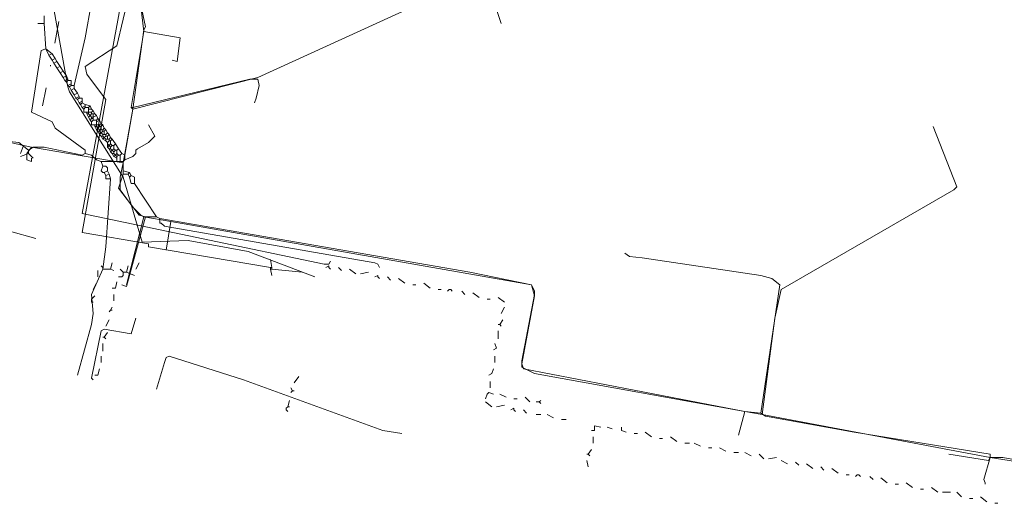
# Model space of a CAD drawing. Header units: metres. Extents: x 132121 to 132666, y 517581 to 517729.
# Tile 5 of 7: x 132461 to 132550, y 517605 to 517648. Entities that reach past the tile are written whole.
import ezdxf
from ezdxf.lldxf.tags import DXFTag

# ---------------------------------------------------------------- set-up
doc = ezdxf.new("R2010")
doc.units = ezdxf.units.M
doc.linetypes.add('RI-OVERIG', pattern=[17, 5, -2, 2, -2, 0, -2, 2, -2])
for name, color, linetype, lineweight in [('B-OI-KL-DATA_KPN_0000546663_VECT_16O055779-G', 90, 'KL-DATA-N', 18), ('B-OI-KL-DATA_PRORAIL_0000596202_VECT_16O055779-G', 90, 'KL-DATA-N', 18), ('B-OI-KL-ET_LS_HOORN_0000584935_VECT_16O055779-G', 190, 'KL-LS-N', 18), ('B-OI-KL-ET_LS_LIANDER_0000574962_VECT_16O055779-G', 190, 'KL-LS-N', 18), ('B-OI-KL-ET_MS_PRORAIL_0000596202_VECT_16O055779-G', 130, 'KL-MS-N', 18), ('B-OI-KL-GAS_LD_LIANDER_0000574962_VECT_16O055779-G', 50, 'KL-GAS-LD-N', 18), ('B-OI-KL-OVERIG_PRORAIL_0000596202_VECT_16O055779-G', 8, 'CONTINUOUS', 18), ('B-OI-KL-WATER_PWN_0000571124_VECT_16O055779-G', 170, 'KL-WATER-N', 18), ('B-OI-RI-VRIJVERVAL_HOORN_0000584935_VECT_16O055779-G', 210, 'RI-OVERIG', 18), ('B-OI-RI-VRIJVERVAL_PRORAIL_0000596202_VECT_16O055779-G', 210, 'RI-OVERIG', 18)]:
    doc.layers.add(name, color=color, linetype=linetype, lineweight=lineweight)
tags = doc.linetypes.add('KL-DATA-N', pattern='A,4,-1,[101,NLCS.SHX,S=0.5,R=0,X=0,Y=0],-1,4,-1,["D",Standard,S=1,R=0,X=-0.25,Y=-0.5],-1.5', length=12.5).pattern_tags.tags
tags[18] = DXFTag(74, 10)
tags = doc.linetypes.add('KL-GAS-LD-N', pattern='A,4,-1,[69,NLCS.SHX,S=0.5,R=0,X=0,Y=0],-1,4,-1,["L",Standard,S=1,R=0,X=0.25,Y=-0.5],-2', length=13).pattern_tags.tags
tags[18] = DXFTag(74, 10)
tags = doc.linetypes.add('KL-LS-N', pattern='A,4,-1,[103,NLCS.SHX,S=0.75,R=0,X=0,Y=0],-1,4,-1,["L",Standard,S=1,R=0,X=0,Y=-0.5],-2', length=13).pattern_tags.tags
tags[18] = DXFTag(74, 10)
tags = doc.linetypes.add('KL-MS-N', pattern='A,4,-1,[103,NLCS.SHX,S=0.75,R=0,X=0,Y=0],-1,4,-1,["M",Standard,S=1,R=0,X=0,Y=-0.5],-2', length=13).pattern_tags.tags
tags[18] = DXFTag(74, 10)
doc.linetypes.add('KL-WATER-N', pattern='A,7,-0.5,[168,NLCS.SHX,S=0.75,R=0,X=0.75,Y=0],-2', length=9.5)

msp = doc.modelspace()

# ---------------------------------------------------------------- linework, layer by layer
at = {"layer": 'B-OI-KL-DATA_KPN_0000546663_VECT_16O055779-G', "flags": 128}
msp.add_lwpolyline([(132479.214, 517697.357), (132466.929, 517630.786), (132488.786, 517626.214), (132489.214, 517626.214), (132489.357, 517626.5)], dxfattribs=at)
at = {"layer": 'B-OI-KL-DATA_PRORAIL_0000596202_VECT_16O055779-G', "flags": 128}
msp.add_lwpolyline([(132471.786, 517621.357), (132471.357, 517619.929), (132468.929, 517620.357), (132468.643, 517620.214), (132467.786, 517615.929), (132467.929, 517615.786)], dxfattribs=at)
at = {"layer": 'B-OI-KL-ET_LS_HOORN_0000584935_VECT_16O055779-G', "flags": 128}
for points in [[(132476.786, 517679.643), (132472.071, 517652.786), (132471.929, 517651.071), (132472.643, 517647.643), (132472.5, 517647.357), (132471.5, 517640.214)], [(132471.5, 517640.214), (132482.786, 517643.071), (132502.786, 517652.214), (132503.357, 517652.214), (132504.786, 517647.929)], [(132471.5, 517640.214), (132470.643, 517635.357)], [(132528.357, 517612.643), (132529.5, 517621.357), (132530.071, 517623.929), (132545.643, 517632.929), (132545.929, 517633.214), (132543.786, 517638.643)], [(132459.786, 517637.357), (132461.643, 517636.929)], [(132461.643, 517636.929), (132461.357, 517636.214)], [(132461.643, 517636.929), (132462.357, 517636.786)], [(132462.357, 517636.786), (132461.929, 517636.214), (132461.929, 517635.643), (132462.357, 517635.5), (132462.357, 517635.786)], [(132462.357, 517636.786), (132470.643, 517635.357)], [(132470.643, 517635.357), (132470.357, 517634.071), (132470.357, 517632.929), (132471.5, 517631.357), (132472.214, 517630.643), (132472.5, 517630.5)], [(132472.5, 517630.5), (132470.929, 517624.357)], [(132472.5, 517630.5), (132474.929, 517630.071)], [(132474.929, 517630.071), (132474.5, 517627.5)], [(132474.929, 517630.071), (132507.5, 517624.357), (132507.786, 517623.357), (132506.643, 517617.214), (132506.786, 517616.786), (132526.786, 517612.929)], [(132526.786, 517612.929), (132526.214, 517610.786)], [(132526.786, 517612.929), (132528.357, 517612.643)], [(132528.357, 517612.643), (132548.929, 517608.786)], [(132548.929, 517608.786), (132548.786, 517608.5), (132545.214, 517609.071)], [(132548.929, 517608.786), (132550.071, 517608.786), (132564.071, 517606.214), (132564.643, 517606.071)]]:
    msp.add_lwpolyline(points, dxfattribs=at)
at = {"layer": 'B-OI-KL-ET_LS_LIANDER_0000574962_VECT_16O055779-G', "flags": 128}
for points in [[(132470.5, 517667.643), (132468.357, 517653.071), (132467.214, 517646.643), (132466.214, 517642.357)], [(132474.071, 517664.5), (132472.5, 517656.214), (132472.5, 517654.5), (132472.214, 517654.214), (132471.929, 517651.929), (132472.071, 517650.786), (132472.5, 517647.214)], [(132463.5, 517647.929), (132462.929, 517647.929)], [(132463.5, 517648.643), (132463.5, 517647.929)], [(132463.5, 517647.929), (132463.643, 517645.643)], [(132472.5, 517647.214), (132471.357, 517640.357)], [(132472.5, 517647.214), (132475.786, 517646.643), (132475.5, 517644.5), (132475.071, 517644.643)], [(132463.643, 517645.643), (132463.214, 517645.5), (132462.357, 517639.929), (132464.214, 517639.071), (132464.5, 517638.5), (132467.214, 517636.5), (132467.214, 517636.214)], [(132463.643, 517645.643), (132464.214, 517645.214)], [(132463.643, 517645.643), (132463.929, 517645.071)], [(132464.214, 517645.214), (132463.929, 517645.071)], [(132464.214, 517645.214), (132464.5, 517644.786)], [(132463.929, 517645.071), (132464.214, 517644.643)], [(132464.5, 517644.786), (132464.214, 517644.643)], [(132464.214, 517644.643), (132464.357, 517644.357)], [(132464.643, 517644.5), (132464.357, 517644.357)], [(132464.357, 517644.357), (132464.643, 517643.929)], [(132464.5, 517644.786), (132464.643, 517644.5)], [(132464.643, 517644.5), (132464.929, 517644.071)], [(132464.929, 517644.071), (132464.643, 517643.929)], [(132464.643, 517643.929), (132464.929, 517643.5)], [(132464.929, 517644.071), (132465.214, 517643.643)], [(132465.214, 517643.643), (132464.929, 517643.5)], [(132464.929, 517643.5), (132465.214, 517643.071)], [(132465.214, 517643.643), (132465.5, 517643.214)], [(132465.5, 517643.214), (132465.214, 517643.071)], [(132465.214, 517643.071), (132465.357, 517642.786)], [(132465.643, 517642.929), (132465.357, 517642.786)], [(132465.357, 517642.786), (132465.5, 517642.643)], [(132465.5, 517643.214), (132465.643, 517642.929)], [(132465.643, 517642.786), (132465.5, 517642.643)], [(132465.5, 517642.643), (132465.643, 517642.357)], [(132465.643, 517642.929), (132465.643, 517642.786)], [(132465.643, 517642.786), (132465.929, 517642.786), (132465.929, 517642.5)], [(132471.5, 517640.357), (132482.071, 517642.929), (132482.786, 517642.929), (132482.929, 517642.357), (132482.643, 517641.214), (132482.5, 517640.786)], [(132465.929, 517642.5), (132465.643, 517642.357)], [(132465.643, 517642.357), (132465.786, 517642.214)], [(132465.929, 517642.357), (132465.786, 517642.214)], [(132465.786, 517642.214), (132465.929, 517641.929)], [(132465.929, 517642.5), (132465.929, 517642.357)], [(132465.929, 517642.357), (132466.214, 517642.357)], [(132466.214, 517642.071), (132465.929, 517641.929)], [(132465.929, 517641.929), (132466.214, 517641.5)], [(132466.214, 517642.357), (132466.214, 517642.071)], [(132466.214, 517642.071), (132466.5, 517641.643)], [(132466.5, 517641.643), (132466.214, 517641.5)], [(132466.214, 517641.5), (132466.357, 517641.214)], [(132466.643, 517641.357), (132466.357, 517641.214)], [(132466.357, 517641.214), (132466.5, 517641.071)], [(132466.5, 517641.643), (132466.643, 517641.357)], [(132466.643, 517641.214), (132466.5, 517641.071)], [(132466.5, 517641.071), (132466.643, 517640.786)], [(132466.643, 517641.357), (132466.643, 517641.214)], [(132466.643, 517641.214), (132466.929, 517641.214), (132466.929, 517640.929)], [(132466.929, 517640.929), (132466.643, 517640.786)], [(132466.643, 517640.786), (132466.786, 517640.643)], [(132466.929, 517640.786), (132466.786, 517640.643)], [(132466.929, 517640.929), (132466.929, 517640.786)], [(132466.929, 517640.786), (132467.214, 517640.643)], [(132466.786, 517640.643), (132466.929, 517640.357)], [(132467.214, 517640.5), (132466.929, 517640.357)], [(132466.929, 517640.357), (132467.071, 517640.214)], [(132467.214, 517640.357), (132467.071, 517640.214)], [(132467.071, 517640.214), (132467.071, 517639.929), (132467.357, 517639.929)], [(132467.214, 517640.643), (132467.643, 517640.5)], [(132467.214, 517640.643), (132467.214, 517640.5)], [(132467.214, 517640.5), (132467.214, 517640.357)], [(132467.214, 517640.357), (132467.5, 517640.357)], [(132467.357, 517639.929), (132467.5, 517639.929)], [(132467.357, 517639.929), (132467.357, 517639.786)], [(132467.643, 517640.5), (132467.5, 517640.357)], [(132467.5, 517640.357), (132467.5, 517640.214)], [(132467.5, 517640.214), (132467.786, 517640.214)], [(132467.5, 517640.214), (132467.5, 517639.929)], [(132467.5, 517639.929), (132467.786, 517639.929)], [(132467.5, 517639.929), (132467.5, 517639.786)], [(132467.643, 517640.5), (132467.786, 517640.214)], [(132467.786, 517640.214), (132467.929, 517640.071)], [(132467.929, 517640.071), (132467.786, 517639.929)], [(132467.786, 517639.929), (132467.786, 517639.786)], [(132467.929, 517640.071), (132468.071, 517639.786)], [(132471.5, 517640.214), (132470.786, 517636.071)], [(132471.357, 517640.357), (132471.5, 517640.357)], [(132471.357, 517640.357), (132471.5, 517640.214)], [(132471.5, 517640.357), (132471.5, 517640.214)], [(132467.357, 517639.786), (132467.5, 517639.786)], [(132467.357, 517639.786), (132467.5, 517639.5)], [(132467.5, 517639.786), (132467.643, 517639.643)], [(132467.643, 517639.643), (132467.5, 517639.5)], [(132467.5, 517639.5), (132467.643, 517639.214)], [(132467.786, 517639.786), (132467.643, 517639.643)], [(132467.643, 517639.643), (132467.786, 517639.5)], [(132467.786, 517639.357), (132467.643, 517639.214)], [(132467.643, 517639.214), (132467.786, 517639.071)], [(132467.786, 517639.786), (132467.929, 517639.786)], [(132467.786, 517639.5), (132467.929, 517639.5)], [(132467.786, 517639.5), (132467.786, 517639.357)], [(132467.786, 517639.357), (132467.929, 517639.357)], [(132467.929, 517639.214), (132467.786, 517639.071)], [(132467.786, 517639.071), (132467.786, 517638.786), (132468.071, 517638.786)], [(132467.929, 517639.786), (132468.071, 517639.786)], [(132467.929, 517639.786), (132467.929, 517639.5)], [(132468.214, 517639.643), (132467.929, 517639.5)], [(132467.929, 517639.5), (132467.929, 517639.357)], [(132467.929, 517639.357), (132467.929, 517639.214)], [(132467.929, 517639.214), (132468.214, 517639.214)], [(132468.071, 517639.786), (132468.214, 517639.643)], [(132468.214, 517639.643), (132468.357, 517639.357)], [(132468.357, 517639.357), (132468.214, 517639.214)], [(132468.214, 517639.214), (132468.214, 517639.071)], [(132468.5, 517639.214), (132468.214, 517639.071)], [(132468.214, 517639.071), (132468.214, 517638.786)], [(132468.357, 517639.357), (132468.5, 517639.214)], [(132468.5, 517639.214), (132468.643, 517638.929)], [(132468.071, 517638.786), (132468.214, 517638.786)], [(132468.071, 517638.786), (132468.071, 517638.643)], [(132468.071, 517638.643), (132468.214, 517638.643)], [(132468.071, 517638.643), (132468.214, 517638.357)], [(132468.214, 517638.786), (132468.5, 517638.786)], [(132468.214, 517638.786), (132468.214, 517638.643)], [(132468.214, 517638.643), (132468.357, 517638.5)], [(132468.357, 517638.5), (132468.214, 517638.357)], [(132468.214, 517638.357), (132468.357, 517638.214)], [(132468.5, 517638.643), (132468.357, 517638.5)], [(132468.357, 517638.5), (132468.5, 517638.357)], [(132468.357, 517638.214), (132468.5, 517638.214)], [(132468.357, 517638.214), (132468.5, 517637.929)], [(132468.643, 517638.929), (132468.5, 517638.786)], [(132468.5, 517638.786), (132468.5, 517638.643)], [(132468.5, 517638.643), (132468.643, 517638.643)], [(132468.5, 517638.357), (132468.643, 517638.357)], [(132468.5, 517638.357), (132468.5, 517638.214)], [(132468.5, 517638.214), (132468.643, 517638.071)], [(132468.643, 517638.929), (132468.786, 517638.786)], [(132468.786, 517638.786), (132468.643, 517638.643)], [(132468.643, 517638.643), (132468.643, 517638.357)], [(132468.643, 517638.357), (132468.786, 517638.357)], [(132468.786, 517638.214), (132468.643, 517638.071)], [(132468.786, 517638.786), (132468.929, 517638.5)], [(132468.929, 517638.5), (132468.786, 517638.357)], [(132468.786, 517638.357), (132468.786, 517638.214)], [(132468.786, 517638.214), (132468.929, 517638.214)], [(132468.929, 517638.5), (132469.071, 517638.357)], [(132469.071, 517638.357), (132468.929, 517638.214)], [(132468.929, 517638.214), (132468.929, 517637.929)], [(132469.071, 517638.357), (132469.214, 517638.071)], [(132470.786, 517635.643), (132471.5, 517635.929), (132471.786, 517636.214), (132471.786, 517636.5), (132471.929, 517636.643), (132472.929, 517637.214), (132473.5, 517637.786), (132472.929, 517638.786)], [(132459.786, 517637.357), (132461.214, 517637.214), (132462.071, 517636.5)], [(132468.643, 517638.071), (132468.5, 517637.929)], [(132468.5, 517637.929), (132468.643, 517637.786)], [(132468.643, 517638.071), (132468.786, 517637.929)], [(132468.643, 517637.786), (132468.786, 517637.786)], [(132468.643, 517637.786), (132468.786, 517637.5)], [(132468.786, 517637.929), (132468.929, 517637.929)], [(132468.786, 517637.929), (132468.786, 517637.786)], [(132468.786, 517637.786), (132468.929, 517637.643)], [(132468.929, 517637.643), (132468.786, 517637.5)], [(132468.786, 517637.5), (132469.071, 517637.357)], [(132468.929, 517637.929), (132469.071, 517637.929)], [(132469.071, 517637.786), (132468.929, 517637.643)], [(132468.929, 517637.643), (132469.071, 517637.5)], [(132469.214, 517638.071), (132469.071, 517637.929)], [(132469.071, 517637.929), (132469.071, 517637.786)], [(132469.071, 517637.786), (132469.214, 517637.786)], [(132469.071, 517637.5), (132469.214, 517637.5)], [(132469.071, 517637.5), (132469.071, 517637.357)], [(132469.071, 517637.357), (132469.214, 517637.214)], [(132469.214, 517638.071), (132469.357, 517637.929)], [(132469.357, 517637.929), (132469.214, 517637.786)], [(132469.214, 517637.786), (132469.214, 517637.5)], [(132469.214, 517637.5), (132469.357, 517637.5)], [(132469.357, 517637.357), (132469.214, 517637.214)], [(132469.214, 517637.214), (132469.214, 517637.071)], [(132469.357, 517637.929), (132469.5, 517637.643)], [(132469.5, 517637.643), (132469.357, 517637.5)], [(132469.357, 517637.5), (132469.357, 517637.357)], [(132469.357, 517637.357), (132469.5, 517637.357)], [(132469.5, 517637.643), (132469.643, 517637.5)], [(132469.643, 517637.5), (132469.5, 517637.357)], [(132469.5, 517637.357), (132469.5, 517637.071)], [(132469.643, 517637.5), (132469.929, 517637.071)], [(132462.071, 517636.5), (132462.5, 517636.786), (132463.5, 517636.786), (132466.929, 517636.071), (132467.214, 517636.214)], [(132462.071, 517636.5), (132462.071, 517636.214)], [(132469.214, 517637.071), (132469.357, 517636.929)], [(132469.214, 517637.071), (132469.214, 517636.786)], [(132469.357, 517636.929), (132469.214, 517636.786)], [(132469.214, 517636.786), (132469.357, 517636.643)], [(132469.5, 517637.071), (132469.357, 517636.929)], [(132469.357, 517636.929), (132469.5, 517636.786)], [(132469.357, 517636.643), (132469.5, 517636.643)], [(132469.357, 517636.643), (132469.5, 517636.357)], [(132469.5, 517637.071), (132469.643, 517636.929)], [(132469.643, 517636.929), (132469.5, 517636.786)], [(132469.5, 517636.786), (132469.5, 517636.643)], [(132469.5, 517636.643), (132469.643, 517636.5)], [(132469.643, 517636.5), (132469.5, 517636.357)], [(132469.5, 517636.357), (132469.643, 517636.214)], [(132469.643, 517636.929), (132469.786, 517636.929)], [(132469.786, 517636.643), (132469.643, 517636.5)], [(132469.643, 517636.5), (132469.786, 517636.357)], [(132469.929, 517637.071), (132469.786, 517636.929)], [(132469.786, 517636.929), (132469.786, 517636.643)], [(132469.786, 517636.643), (132469.929, 517636.5)], [(132469.929, 517636.5), (132469.786, 517636.357)], [(132469.786, 517636.357), (132469.786, 517636.214)], [(132469.929, 517637.071), (132470.214, 517636.643)], [(132469.929, 517636.5), (132470.071, 517636.5)], [(132470.214, 517636.643), (132470.071, 517636.5)], [(132470.071, 517636.5), (132470.071, 517636.214)], [(132470.214, 517636.643), (132470.5, 517636.214)], [(132462.071, 517636.214), (132461.357, 517635.929)], [(132462.071, 517636.214), (132462.5, 517635.786)], [(132467.214, 517636.214), (132467.786, 517636.071), (132468.214, 517635.643), (132468.643, 517635.5)], [(132468.643, 517635.5), (132470.071, 517635.5)], [(132468.643, 517635.5), (132468.786, 517635.071)], [(132469.643, 517636.214), (132469.786, 517636.214)], [(132469.643, 517636.214), (132469.786, 517635.929)], [(132469.786, 517636.214), (132469.929, 517636.071)], [(132469.929, 517636.071), (132469.786, 517635.929)], [(132469.786, 517635.929), (132470.071, 517635.786)], [(132470.071, 517636.214), (132469.929, 517636.071)], [(132469.929, 517636.071), (132470.071, 517635.929)], [(132470.071, 517636.214), (132470.214, 517636.071)], [(132470.214, 517636.071), (132470.071, 517635.929)], [(132470.071, 517635.929), (132470.071, 517635.786)], [(132470.071, 517635.786), (132470.071, 517635.5)], [(132470.071, 517635.5), (132470.357, 517635.5)], [(132470.214, 517636.071), (132470.357, 517636.071)], [(132470.5, 517636.214), (132470.357, 517636.071)], [(132470.357, 517636.071), (132470.357, 517635.5)], [(132470.357, 517635.5), (132470.643, 517635.5)], [(132470.5, 517636.214), (132470.786, 517636.071)], [(132470.786, 517635.643), (132470.643, 517635.5)], [(132470.643, 517635.5), (132470.643, 517634.643)], [(132470.786, 517636.071), (132470.786, 517635.643)], [(132468.786, 517635.071), (132468.643, 517634.643), (132468.786, 517634.5), (132468.929, 517634.5)], [(132468.786, 517635.071), (132469.071, 517635.071), (132469.214, 517634.929), (132469.214, 517634.643)], [(132469.214, 517634.643), (132468.929, 517634.5)], [(132469.214, 517634.643), (132469.357, 517634.357)], [(132470.643, 517634.643), (132471.214, 517634.5)], [(132470.643, 517634.643), (132470.643, 517634.357)], [(132469.5, 517633.929), (132469.071, 517627.786), (132468.786, 517625.786), (132467.786, 517623.5), (132467.929, 517621.786), (132467.786, 517620.786), (132466.5, 517616.214)], [(132468.929, 517634.5), (132469.071, 517634.214)], [(132469.357, 517634.357), (132469.071, 517634.214)], [(132469.071, 517634.214), (132469.071, 517633.929), (132469.5, 517633.929)], [(132469.357, 517634.357), (132469.5, 517633.929)], [(132470.643, 517634.357), (132470.214, 517633.071), (132472.071, 517630.643), (132472.643, 517630.5)], [(132470.643, 517634.357), (132471.071, 517634.357)], [(132471.214, 517634.5), (132471.071, 517634.357)], [(132471.071, 517634.357), (132471.214, 517634.071)], [(132471.214, 517634.5), (132471.357, 517634.214)], [(132471.357, 517634.214), (132471.214, 517634.071)], [(132471.214, 517634.071), (132471.357, 517633.5), (132471.643, 517633.5)], [(132471.357, 517634.214), (132471.643, 517634.071), (132471.643, 517633.5)], [(132471.643, 517633.5), (132473.643, 517630.5)], [(132472.643, 517630.5), (132470.929, 517624.214), (132470.5, 517624.357)], [(132472.643, 517630.5), (132473.643, 517630.5)], [(132473.643, 517630.5), (132473.929, 517630.357)], [(132473.929, 517630.357), (132501.929, 517625.5), (132507.5, 517624.357), (132507.786, 517623.786), (132507.786, 517623.5), (132506.643, 517617.5), (132506.643, 517616.929), (132507.786, 517616.357), (132526.786, 517612.929)], [(132473.929, 517630.357), (132473.929, 517629.929), (132474.071, 517629.929), (132474.357, 517629.643), (132475.214, 517629.5), (132493.357, 517626.357), (132493.643, 517626.214), (132493.786, 517625.929)], [(132515.929, 517627.214), (132516.357, 517626.929), (132517.5, 517626.786), (132528.214, 517625.214), (132529.214, 517624.929), (132529.929, 517624.357), (132528.214, 517612.786)], [(132526.786, 517612.929), (132526.214, 517610.786)], [(132526.786, 517612.929), (132528.214, 517612.786)], [(132528.214, 517612.786), (132528.643, 517612.5), (132536.643, 517611.071), (132548.929, 517609.071), (132548.929, 517608.786)], [(132548.929, 517608.786), (132548.357, 517606.786), (132548.5, 517606.5), (132548.5, 517606.357)], [(132548.929, 517608.786), (132559.786, 517607.071), (132564.071, 517606.214), (132564.357, 517606.071)]]:
    msp.add_lwpolyline(points, dxfattribs=at)
at = {"layer": 'B-OI-KL-ET_MS_PRORAIL_0000596202_VECT_16O055779-G', "flags": 128}
msp.add_lwpolyline([(132495.786, 517610.929), (132494.071, 517611.214), (132481.5, 517615.786), (132474.786, 517617.929), (132474.5, 517617.786), (132474.357, 517617.357), (132473.643, 517614.929)], dxfattribs=at)
at = {"layer": 'B-OI-KL-GAS_LD_LIANDER_0000574962_VECT_16O055779-G', "flags": 128}
for points in [[(132481.929, 517725.357), (132482.214, 517725.214), (132484.214, 517712.643), (132484.071, 517711.643), (132482.786, 517710.786), (132471.214, 517650.786), (132470.071, 517645.929), (132467.214, 517644.071), (132467.357, 517643.357), (132467.786, 517642.786), (132469.071, 517641.071), (132466.929, 517629.071), (132472.929, 517628.071), (132472.929, 517627.786), (132483.929, 517625.929)], [(132484.071, 517625.929), (132483.929, 517626.643)], [(132483.929, 517625.929), (132484.071, 517625.929)], [(132483.929, 517625.929), (132483.929, 517625.786)], [(132483.929, 517625.786), (132484.071, 517625.786)], [(132483.929, 517625.786), (132484.071, 517625.214)], [(132484.071, 517625.929), (132484.071, 517625.786)], [(132484.071, 517625.786), (132486.786, 517625.5)]]:
    msp.add_lwpolyline(points, dxfattribs=at)
at = {"layer": 'B-OI-KL-OVERIG_PRORAIL_0000596202_VECT_16O055779-G', "flags": 128}
for points in [[(132469.5, 517625.786), (132468.786, 517625.786), (132468.786, 517625.929), (132468.643, 517626.071)], [(132469.5, 517625.786), (132469.643, 517626.357)], [(132469.5, 517625.786), (132469.786, 517625.643)], [(132470.643, 517625.5), (132470.357, 517625.786)], [(132470.929, 517625.5), (132471.071, 517626.071)], [(132472.071, 517626.357), (132471.786, 517625.786)], [(132488.929, 517625.929), (132489.214, 517626.071), (132489.214, 517625.929), (132489.357, 517625.786)], [(132490.071, 517625.929), (132490.357, 517625.643)], [(132491.071, 517625.786), (132491.643, 517625.357)], [(132468.357, 517625.643), (132468.357, 517625.071)], [(132470.643, 517625.5), (132470.643, 517625.214), (132470.5, 517625.071), (132470.214, 517625.071)], [(132470.643, 517625.5), (132470.929, 517625.5)], [(132470.929, 517625.5), (132471.643, 517625.214)], [(132492.786, 517625.5), (132492.071, 517625.357)], [(132493.357, 517625.071), (132493.643, 517625.214), (132493.643, 517625.071), (132493.786, 517624.929)], [(132494.5, 517625.071), (132494.786, 517624.786)], [(132495.5, 517624.929), (132496.071, 517624.5)], [(132468.214, 517624.5), (132467.929, 517623.929)], [(132470.071, 517624.643), (132469.929, 517624.071), (132469.643, 517624.071)], [(132496.786, 517624.357), (132497.071, 517624.357)], [(132497.786, 517624.5), (132498.357, 517624.071)], [(132499.071, 517623.929), (132499.357, 517623.929)], [(132500.071, 517623.929), (132499.929, 517623.786)], [(132500.071, 517623.929), (132500.214, 517623.929)], [(132500.071, 517623.929), (132500.214, 517623.929)], [(132500.214, 517623.929), (132500.357, 517623.786)], [(132468.071, 517623.357), (132467.786, 517623.071), (132467.786, 517622.786), (132467.929, 517622.786)], [(132469.786, 517623.5), (132469.786, 517622.929)], [(132501.214, 517623.786), (132501.5, 517623.5)], [(132502.214, 517623.643), (132502.786, 517623.214)], [(132503.5, 517623.071), (132503.786, 517623.071)], [(132504.5, 517623.214), (132505.071, 517622.786)], [(132469.5, 517622.071), (132469.643, 517622.357)], [(132505.071, 517622.357), (132504.786, 517621.786)], [(132469.357, 517621.214), (132469.071, 517620.643)], [(132469.5, 517622.071), (132469.357, 517621.929)], [(132469.5, 517622.071), (132469.643, 517622.071)], [(132504.643, 517620.786), (132504.929, 517621.214)], [(132504.643, 517620.786), (132504.5, 517620.786)], [(132504.643, 517620.786), (132504.786, 517620.643)], [(132468.929, 517619.643), (132468.786, 517619.643)], [(132468.929, 517619.643), (132469.214, 517620.071)], [(132468.929, 517619.643), (132469.071, 517619.5)], [(132504.5, 517620.214), (132504.5, 517619.5)], [(132468.786, 517619.071), (132468.786, 517618.357)], [(132504.214, 517619.071), (132504.357, 517618.643), (132504.071, 517618.5)], [(132468.643, 517617.929), (132468.643, 517617.357)], [(132504.214, 517617.929), (132504.214, 517617.357)], [(132468.5, 517616.786), (132468.357, 517616.214), (132468.071, 517616.214)], [(132504.071, 517616.786), (132503.929, 517616.357), (132503.643, 517616.214)], [(132486.5, 517616.071), (132486.071, 517615.5)], [(132485.929, 517614.786), (132485.786, 517615.071)], [(132503.786, 517615.643), (132503.786, 517615.071)], [(132485.929, 517614.786), (132485.786, 517614.643)], [(132485.929, 517614.786), (132486.071, 517614.786)], [(132504.071, 517614.5), (132503.643, 517614.643), (132503.5, 517614.5), (132503.357, 517614.071)], [(132504.643, 517614.5), (132505.214, 517614.214)], [(132506.929, 517614.214), (132507.357, 517613.786)], [(132485.5, 517613.357), (132485.357, 517613.214)], [(132485.357, 517613.214), (132485.357, 517613.071)], [(132485.357, 517613.214), (132485.357, 517613.071)], [(132485.5, 517613.357), (132485.643, 517613.929)], [(132485.5, 517613.357), (132485.643, 517613.357)], [(132503.357, 517613.786), (132503.929, 517613.357)], [(132505.071, 517613.5), (132504.357, 517613.357)], [(132505.643, 517613.071), (132505.929, 517613.214), (132505.929, 517613.071), (132506.071, 517612.929)], [(132505.929, 517614.071), (132506.214, 517614.071)], [(132508.214, 517613.786), (132507.929, 517613.786)], [(132508.214, 517613.786), (132508.357, 517613.929)], [(132508.214, 517613.786), (132508.357, 517613.643)], [(132485.357, 517613.071), (132485.5, 517612.929)], [(132506.786, 517613.071), (132507.071, 517612.786)], [(132507.929, 517612.643), (132508.357, 517612.643)], [(132508.929, 517612.643), (132509.5, 517612.357)], [(132510.214, 517612.214), (132510.643, 517612.214)], [(132513.786, 517611.5), (132513.214, 517611.643), (132513.214, 517611.214), (132512.929, 517611.214)], [(132514.357, 517611.5), (132514.786, 517611.357)], [(132515.643, 517611.5), (132515.643, 517611.214), (132516.071, 517611.071)], [(132513.071, 517610.643), (132513.071, 517610.071)], [(132516.786, 517610.929), (132517.071, 517610.929)], [(132517.786, 517611.071), (132518.357, 517610.643)], [(132520.071, 517610.643), (132520.643, 517610.214)], [(132519.071, 517610.5), (132519.357, 517610.5)], [(132521.357, 517610.071), (132521.786, 517610.071)], [(132522.214, 517610.071), (132522.786, 517609.786)], [(132523.5, 517609.643), (132523.786, 517609.643)], [(132524.5, 517609.643), (132525.071, 517609.357)], [(132512.643, 517609.071), (132512.5, 517609.071)], [(132512.643, 517609.071), (132512.929, 517609.5)], [(132512.643, 517609.071), (132512.786, 517608.929)], [(132525.786, 517609.214), (132526.214, 517609.214)], [(132526.786, 517609.214), (132527.357, 517608.929)], [(132528.071, 517609.071), (132528.5, 517608.643)], [(132529.643, 517608.786), (132528.929, 517608.643)], [(132512.5, 517608.5), (132512.643, 517607.929)], [(132530.071, 517608.5), (132530.643, 517608.214)], [(132531.357, 517608.357), (132531.643, 517608.071)], [(132532.357, 517608.214), (132532.929, 517607.786)], [(132533.643, 517607.929), (132533.929, 517607.643)], [(132534.643, 517607.786), (132535.214, 517607.357)], [(132535.929, 517607.214), (132536.214, 517607.214)], [(132536.929, 517607.214), (132536.786, 517607.071)], [(132536.929, 517607.214), (132537.071, 517607.214)], [(132536.929, 517607.214), (132537.071, 517607.214)], [(132537.071, 517607.214), (132537.214, 517607.071)], [(132538.071, 517607.071), (132538.357, 517606.786)], [(132539.071, 517606.929), (132539.643, 517606.5)], [(132540.357, 517606.357), (132540.643, 517606.357)], [(132541.357, 517606.5), (132541.929, 517606.071)], [(132542.643, 517605.929), (132542.929, 517605.929)], [(132543.643, 517606.071), (132544.214, 517605.643)], [(132544.643, 517605.643), (132545.357, 517605.643)], [(132545.929, 517605.643), (132546.357, 517605.214)], [(132548.071, 517605.214), (132548.643, 517604.786)], [(132547.071, 517605.071), (132547.357, 517605.071)], [(132549.357, 517604.643), (132549.643, 517604.643)]]:
    msp.add_lwpolyline(points, dxfattribs=at)
at = {"layer": 'B-OI-KL-WATER_PWN_0000571124_VECT_16O055779-G', "flags": 128}
msp.add_lwpolyline([(132487.929, 517625.071), (132481.929, 517627.357), (132476.5, 517628.357), (132472.357, 517628.214), (132470.643, 517634.071), (132465.786, 517641.786), (132465.643, 517642.214), (132463.929, 517651.786), (132475.5, 517712.357), (132478.071, 517721.929), (132477.929, 517722.071), (132477.643, 517724.929)], dxfattribs=at)
at = {"layer": 'B-OI-RI-VRIJVERVAL_HOORN_0000584935_VECT_16O055779-G', "flags": 128}
msp.add_lwpolyline([(132475.929, 517705.357), (132463.357, 517640.5)], dxfattribs=at)
at = {"layer": 'B-OI-RI-VRIJVERVAL_PRORAIL_0000596202_VECT_16O055779-G', "flags": 128}
msp.add_lwpolyline([(132457.929, 517629.786), (132459.786, 517629.5), (132460.357, 517629.214), (132462.929, 517628.5)], dxfattribs=at)

doc.saveas('drawing.dxf')
